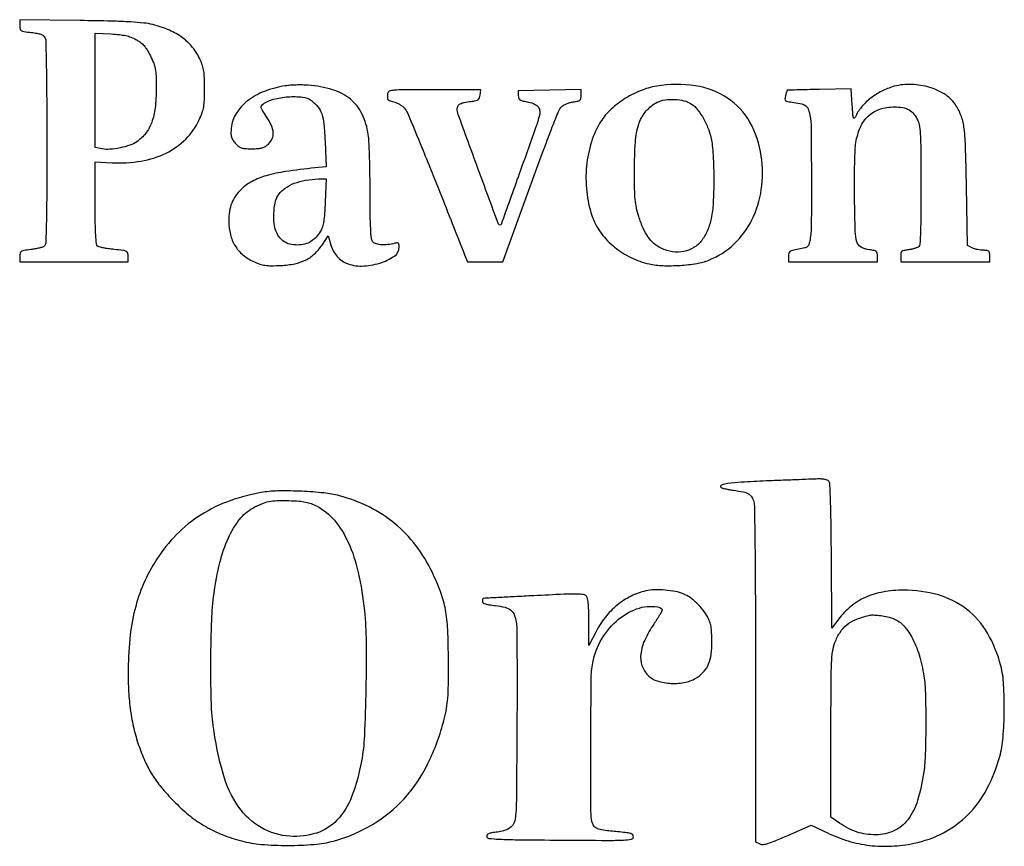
# Model space of a CAD drawing. Extents: x 297 to 6200, y 344 to 2732.
# Tile 3 of 4: x 1927 to 2436, y 2262 to 2689. Entities that reach past the tile are written whole.
import ezdxf

# ---------------------------------------------------------------- set-up
doc = ezdxf.new("R2010")
doc.units = 0

msp = doc.modelspace()

# ---------------------------------------------------------------- linework, layer by layer
for points in [[(1927, 2686.224683, 0.052661), (1927.187646, 2684.447987, 0.206319), (1927.812022, 2683.568534, 0.100622), (1929.182558, 2683.074576, 0.008174), (1932.990837, 2682.580546, -0.015547), (1935.888806, 2682.161069, -0.044077), (1937.859374, 2681.630649, -0.066418), (1939.178713, 2680.937607, -0.11629), (1939.990837, 2680.017122, -0.117595), (1940.458061, 2678.241363, -0.001148), (1940.7362, 2664.91549, -0.003263), (1940.937957, 2648.168041, -0.00138), (1941, 2625.688186, -0.000944), (1940.948196, 2598.240389, -0.0052), (1940.738521, 2583.449052, -0.003408), (1940.431394, 2573.668142, -0.213107), (1939.68414, 2572.152822, -0.095319), (1938.840682, 2571.689122, -0.016566), (1937.085097, 2571.185308, -0.017473), (1934.956814, 2570.728568, -0.014867), (1932.68414, 2570.392696, 0.00922), (1929.144667, 2569.910383, 0.100818), (1927.804812, 2569.413954, 0.200606), (1927.189003, 2568.549639, 0.055832), (1927, 2566.862319), (1927, 2564), (1955, 2564), (1983, 2564), (1983, 2566.87079, 0.066269), (1982.770873, 2568.591971, 0.214939), (1982.056433, 2569.460923, 0.084701), (1980.463826, 2569.936595, 0.005758), (1975.75, 2570.45592, -0.011514), (1972.882271, 2570.805315, -0.014743), (1970.2625, 2571.265134, -0.012625), (1968.115617, 2571.764375, -0.11018), (1967.25, 2572.207575, -0.197153), (1966.613368, 2573.404584, -0.010868), (1966.276907, 2577.722962, -0.01112), (1966.059736, 2584.148824, -0.002886), (1966, 2594.496896), (1966, 2615.748902), (1974.75, 2615.278913, 0.054625), (1989.696082, 2616.108975, 0.073289), (2002.596051, 2620.254545, 0.081293), (2012.746361, 2627.493044, 0.089282), (2019.67293, 2637.38257, 0.020832), (2021.215655, 2641.122454, 0.044015), (2022.026387, 2644.150438, 0.034647), (2022.398176, 2647.699639, 0.008777), (2022.5, 2653.5, 0.008776), (2022.403806, 2658.979924, 0.029289), (2022.067469, 2662.560216, 0.039773), (2021.38445, 2665.454712, 0.030035), (2020.198776, 2668.5, 0.059853), (2016.313272, 2674.824579, 0.065498), (2011.141802, 2679.834365, 0.059134), (2004.389327, 2683.705756, 0.037198), (1995.769157, 2686.63995, 0.037155), (1991.165704, 2687.475017, 0.012393), (1984.336127, 2688.025223, 0.008059), (1974.288317, 2688.422176, 0.002141), (1958.25, 2688.728329), (1927, 2689.191034)], [(1987.04096, 2678.940237, -0.034714), (1989.400241, 2677.427566, -0.051921), (1991.201577, 2675.771907, -0.045277), (1992.785855, 2673.613893, -0.019786), (1994.5, 2670.5, -0.021042), (1996.20632, 2666.695123, -0.05134), (1997.045162, 2663.74354, -0.036935), (1997.406918, 2660.155149, -0.006804), (1997.493637, 2653.5, -0.02781), (1996.935725, 2643.580321, -0.059677), (1995.184064, 2636.132823, -0.075919), (1992.092782, 2630.4979, -0.079355), (1987.499887, 2626.140357, -0.067885), (1983.903215, 2624.335175, -0.031282), (1978.840102, 2622.949909, -0.031291), (1973.631454, 2622.205484, -0.066308), (1969.568897, 2622.421097), (1966, 2623.090626), (1966, 2652.670715), (1966, 2682.250803), (1974.29096, 2681.815639, -0.013036), (1978.559818, 2681.479801, -0.029316), (1981.763572, 2680.952269, -0.035993), (1984.444179, 2680.141335, -0.033766)], [(2064.147616, 2654.997739, 0.054427), (2053.384106, 2652.158748, 0.074516), (2044.677395, 2647.226746, 0.087263), (2038.798771, 2640.691609, 0.11619), (2036.240664, 2633.152842, 0.021526), (2036.099588, 2630.480738, 0.067817), (2036.324153, 2628.704019, 0.077777), (2036.994731, 2627.187749, 0.034696), (2038.303791, 2625.43321, 0.038495), (2039.930964, 2623.812268, 0.094099), (2041.393374, 2622.977116, 0.068949), (2043.327787, 2622.59795, 0.01397), (2046.832852, 2622.5, 0.015585), (2050.098794, 2622.601822, 0.053261), (2052.191274, 2622.958328, 0.072014), (2053.809978, 2623.679168, 0.0479), (2055.419436, 2624.924314, 0.100065), (2057.397036, 2627.711224, 0.121603), (2057.955076, 2630.855304, 0.092528), (2057.007488, 2634.552678, 0.039251), (2054.482289, 2639.026318, -0.006934), (2052.375935, 2642.252042, -0.075855), (2051.755868, 2643.666357, -0.202423), (2051.889038, 2644.627452, -0.099788), (2052.732289, 2645.558321, -0.096483), (2058.0489, 2648.083768, -0.044801), (2065.621568, 2649.317851, -0.044547), (2073.049549, 2649.191324, -0.134419), (2077.723023, 2647.360862, -0.064935), (2081.016445, 2644.165861, -0.088392), (2082.976886, 2640.530349, -0.055887), (2084.080488, 2635.263917, -0.012616), (2084.718214, 2626.125954), (2085.293949, 2613.180639), (2079.396974, 2612.583925, 0.011166), (2064.334133, 2610.719091, 0.034028), (2054.266013, 2608.535885, 0.050261), (2047.072842, 2605.646098, 0.071173), (2041.483622, 2601.617386, 0.047696), (2038.495832, 2598.133003, 0.061033), (2036.502187, 2594.409543, 0.057026), (2035.379178, 2590.114536, 0.035165), (2035.005577, 2584.899223, 0.060983), (2035.823019, 2578.154124, 0.077767), (2038.245697, 2572.385999, 0.079631), (2042.258549, 2567.734152, 0.067791), (2047.73997, 2564.261508, 0.022699), (2051.059455, 2562.920458, 0.048259), (2053.746177, 2562.256956, 0.038408), (2056.872333, 2562.041251, 0.009972), (2061.916709, 2562.181675, 0.036514), (2069.085014, 2563.051623, 0.066937), (2074.646994, 2564.940842, 0.073436), (2079.168738, 2568.08587, 0.053507), (2083.163728, 2572.73797), (2086.391257, 2577.429023), (2087.279535, 2574.001046, 0.049993), (2088.560362, 2570.52946, 0.053164), (2090.484408, 2567.457715, 0.056186), (2092.895468, 2565.011034, 0.071295), (2095.616538, 2563.386861, 0.105478), (2103.614167, 2561.885209, 0.067933), (2112.960151, 2563.395704, 0.075606), (2120.50023, 2567.008412, 0.248179), (2123, 2571.734443, 0.039306), (2122.892275, 2573.102667, 0.236905), (2122.489046, 2573.664658, 0.160076), (2121.678992, 2573.800149, 0.016521), (2119.75, 2573.439613, -0.030567), (2116.140598, 2572.869356, -0.052259), (2113.093451, 2572.896295, -0.067145), (2110.752352, 2573.487479, -0.140407), (2109.280936, 2574.630475, -0.135049), (2108.633088, 2576.336614, -0.010767), (2108.278288, 2581.195478, -0.009966), (2108.051002, 2588.425276, -0.002661), (2107.979893, 2599.94113, 0.003516), (2107.905116, 2609.424985, 0.004091), (2107.696878, 2618.438742, 0.003643), (2107.402845, 2626.059089, 0.024441), (2107.044671, 2629.829057, 0.076148), (2103.818726, 2640.422685, 0.109334), (2097.783182, 2648.113291, 0.099461), (2088.592319, 2653.007619, 0.054545), (2076, 2655.326022, 0.015023), (2073.121038, 2655.450031, 0.010174), (2069.837112, 2655.425915, 0.010257), (2066.662481, 2655.272768, 0.020108)], [(2256, 2654.857632, 0.057255), (2247.386337, 2652.398456, 0.046797), (2238.908939, 2647.920092, 0.047707), (2231.596495, 2642.068547, 0.067726), (2226.461639, 2635.524753, 0.064512), (2221.820136, 2624.584575, 0.050718), (2219.62601, 2611.882676, 0.049899), (2220.019677, 2598.769301, 0.057136), (2223.046275, 2586.605866, 0.073667), (2227.424644, 2578.687424, 0.059296), (2234.208444, 2571.700021, 0.057229), (2242.712078, 2566.280663, 0.058596), (2252.156477, 2562.982238, 0.046664), (2259.169627, 2562.096119, 0.023982), (2268.03248, 2562.23378, 0.023892), (2276.688204, 2563.200828, 0.055864), (2282.957637, 2564.940329, 0.093729), (2295.80352, 2573.159147, 0.087568), (2305.125822, 2585.679368, 0.081979), (2310.017246, 2601.394977, 0.069169), (2310.017817, 2618.833354, 0.094556), (2304.131756, 2636.208057, 0.117396), (2292.544616, 2648.673165, 0.110896), (2276.018824, 2655.031111, 0.07768)], [(2377.623988, 2654.427443, 0.045066), (2371.473305, 2651.827102, 0.047571), (2366.006658, 2648.205357, 0.050335), (2361.607554, 2643.846691, 0.066388), (2358.627, 2639.059172, -0.128937), (2358.046452, 2638.342322, -0.526493), (2357.610398, 2638.494425, -0.048353), (2357.318382, 2640.202623, -0.003426), (2357, 2645.032075), (2356.5, 2653.5), (2340, 2653.160222, 0.000901), (2333.661556, 2653.018271, 0.001479), (2328.297315, 2652.872586, 0.00013), (2323.494062, 2652.726664, 0.185924), (2323.331284, 2652.658172, 0.127178), (2323.244602, 2652.517382, 0.002843), (2323.013014, 2651.750237, 0.00624), (2322.756712, 2650.841901, 0.004158), (2322.484735, 2649.795201, 0.045754), (2322.231153, 2648.166556, 0.247234), (2322.585779, 2647.376128, 0.124534), (2323.638136, 2646.910551, 0.009213), (2326.775402, 2646.435406, -0.01981), (2330.994617, 2645.704632, -0.115104), (2333.023389, 2644.748745, -0.142476), (2334.201282, 2643.092652, -0.036111), (2335.068458, 2639.871757, -0.045532), (2335.745487, 2633.110851, -0.001744), (2335.879771, 2607.851482, -0.001858), (2335.832337, 2582.72065, -0.041849), (2335.186161, 2575.5, -0.027158), (2334.616405, 2573.035609, -0.150238), (2333.879566, 2571.910342, -0.116271), (2332.54385, 2571.246404, -0.013452), (2329.24379, 2570.567511, 0.011663), (2326.100862, 2569.932657, 0.099873), (2324.798026, 2569.348151, 0.181034), (2324.190968, 2568.445008, 0.058469), (2324, 2566.817511), (2324, 2564), (2347, 2564), (2370, 2564), (2370, 2566.868331, 0.045808), (2369.85, 2568.502169, 0.175903), (2369.341003, 2569.36821, 0.122456), (2368.271234, 2569.881683, 0.017621), (2365.862417, 2570.291628, -0.089696), (2361.540383, 2571.6868, -0.201528), (2359.409072, 2574.31213, -0.063823), (2358.54572, 2579.776268, -0.003765), (2358.180704, 2596.591008, -0.004498), (2358.133538, 2605.696312, -0.005096), (2358.255867, 2614.429455, -0.004661), (2358.504518, 2621.844784, -0.027908), (2358.88495, 2625.688912, -0.065476), (2361.213195, 2633.629568, -0.101378), (2365.339681, 2639.433668, -0.107437), (2371.219085, 2642.931104, -0.080821), (2378.666687, 2644.142857, -0.043814), (2383.066578, 2643.756558, -0.08663), (2386.352053, 2642.564802, -0.0952), (2388.841646, 2640.422189, -0.06201), (2390.818496, 2637.172219, -0.0738), (2391.7133, 2634.004249, -0.019699), (2392.178097, 2628.769344, -0.0105), (2392.420343, 2620.170264, -0.001667), (2392.48497, 2603.302176, -0.002157), (2392.431714, 2589.345902, -0.006853), (2392.227974, 2580.016307, -0.00409), (2391.931254, 2573.233834, -0.185209), (2391.371084, 2571.973261, -0.095942), (2390.672861, 2571.500625, -0.023353), (2389.363219, 2571.012056, -0.023087), (2387.781539, 2570.58417, -0.021179), (2386.121084, 2570.289415, 0.017767), (2383.72406, 2569.880758, 0.122726), (2382.657366, 2569.367298, 0.175583), (2382.149586, 2568.501296, 0.045706), (2382, 2566.868331), (2382, 2564), (2405, 2564), (2428, 2564), (2428, 2567, 0.031514), (2427.891824, 2568.714622, 0.176015), (2427.477938, 2569.520465, 0.161668), (2426.62136, 2569.910516, 0.025557), (2424.75, 2570.014742, -0.031867), (2423.323084, 2570.112277, -0.021683), (2421.720313, 2570.396189, -0.021902), (2420.191299, 2570.806996, -0.040412), (2419, 2571.292585), (2416.5, 2572.555687), (2415.972632, 2603.027843, 0.003142), (2415.471928, 2624.25054, 0.02675), (2414.679007, 2633.740674, 0.058647), (2413.095412, 2639.840499, 0.056414), (2410.125003, 2645.492543, 0.108964), (2404.45727, 2650.848698, 0.068051), (2396.024234, 2654.455726, 0.065197), (2386.503411, 2655.778731, 0.079612)], [(2117, 2651, -0.00021), (2116.999656, 2650.179297, -0.000216), (2116.998624, 2649.367188, -0.000209), (2116.997132, 2648.663512, -0.000927), (2116.995316, 2648.25, 0.257846), (2117.178978, 2647.912568, 0.030949), (2117.948071, 2647.486636, 0.030621), (2118.998668, 2647.063767, 0.020434), (2120.245316, 2646.704507, -0.043547), (2121.644476, 2646.23033, -0.028721), (2123.15892, 2645.458724, -0.028895), (2124.555972, 2644.530549, -0.048604), (2125.593559, 2643.580617, -0.084487), (2127.390156, 2640.738843, -0.001345), (2134.707673, 2623.062983, -0.002948), (2144.027936, 2599.990794, -0.001125), (2156.747464, 2567.75), (2158.217159, 2564), (2167.388371, 2564), (2176.559583, 2564), (2185.896182, 2589.75, -0.000543), (2196.927236, 2620.070434, -0.004515), (2202.067588, 2633.766582, -0.006383), (2205.281624, 2641.793866, -0.093887), (2206.943266, 2644.325473, -0.074579), (2207.909415, 2645.065841, -0.030483), (2209.406659, 2645.778096, -0.029322), (2211.136319, 2646.359853, -0.033136), (2212.853251, 2646.707142, 0.017514), (2215.274593, 2647.118689, 0.123232), (2216.343607, 2647.633249, 0.17618), (2216.851325, 2648.503414, 0.04488), (2217, 2650.15644), (2217, 2653.049543), (2200.75, 2652.774771), (2184.5, 2652.5), (2184.5, 2650.027676, 0.072183), (2184.695886, 2648.677869, 0.166208), (2185.282481, 2647.852078, 0.097884), (2186.487443, 2647.30148, 0.016224), (2189, 2646.789487, -0.049878), (2192.33374, 2645.873124, -0.11087), (2194.511814, 2644.418683, -0.143265), (2195.531279, 2642.444124, -0.109269), (2195.468538, 2640, -0.02411), (2193.445886, 2633.260071, -0.000994), (2184.987132, 2609.479749, -0.000117), (2175.648889, 2583.410526, -0.316636), (2175.06562, 2583, -0.314361), (2174.244113, 2583.57314, -0.000187), (2163.697782, 2612.277454, -0.000486), (2153.484744, 2640.190669, -0.091205), (2152.976274, 2643.190983, -0.132872), (2153.394443, 2644.654979, -0.134378), (2154.492372, 2645.701051, -0.075198), (2156.533196, 2646.432039, -0.019373), (2160, 2646.974059, 0.016705), (2162.577587, 2647.362979, 0.103902), (2163.806737, 2647.86855, 0.160031), (2164.464106, 2648.722348, 0.056111), (2164.816422, 2650.25), (2165.132845, 2653), (2141.066422, 2653, 0.001237), (2125.544113, 2652.961586, 0.019493), (2120.258303, 2652.729224, 0.071227), (2117.800995, 2652.16648, 0.310283)], [(2273.015602, 2646.157028, -0.091536), (2276.35399, 2643.517181, -0.04404), (2279.585293, 2639.095889, -0.0408), (2282.30257, 2633.632785, -0.040454), (2284.105819, 2627.785517, -0.028445), (2284.691213, 2624.1901, -0.010347), (2285.123744, 2619.042809, -0.009328), (2285.39807, 2612.88043, -0.006729), (2285.483219, 2606, -0.013541), (2285.161065, 2594.564157, -0.035809), (2284.126184, 2586.448388, -0.049447), (2282.238699, 2580.28625, -0.063173), (2279.279206, 2575.143895, -0.092284), (2275.162246, 2571.397165, -0.091349), (2269.958453, 2569.366152, -0.086812), (2264.145077, 2569.268888, -0.073728), (2258.279116, 2571.106928, -0.065238), (2254.592266, 2573.528404, -0.061359), (2251.566403, 2576.863593, -0.050614), (2249.008107, 2581.404106, -0.026289), (2246.717822, 2587.5, -0.024146), (2245.53627, 2591.967748, -0.029537), (2244.885556, 2596.238446, -0.018886), (2244.580163, 2601.848863, -0.004153), (2244.5, 2611.5, -0.016956), (2244.990971, 2625.973464, -0.059468), (2246.71868, 2635.123953, -0.091878), (2250.036021, 2641.363594, -0.088055), (2255.411303, 2646.109054, -0.089731), (2259.087776, 2647.529136, -0.046759), (2263.99494, 2648.002543, -0.046329), (2269.004289, 2647.551149, -0.076161)], [(2084.784188, 2595.093947, -0.006717), (2084.451148, 2588.99995, -0.02208), (2084.000205, 2584.997133, -0.033519), (2083.35307, 2582.148064, -0.059917), (2082.39692, 2579.948478, -0.049183), (2080.064207, 2576.735833, -0.074374), (2077.416664, 2574.52386, -0.07685), (2074.305553, 2573.229972, -0.056464), (2070.595001, 2572.752696, -0.062526), (2066.594665, 2573.193599, -0.09191), (2063.37029, 2574.625664, -0.093477), (2060.91073, 2577.096498, -0.066763), (2059.162436, 2580.595512, -0.066471), (2058.282367, 2584.99819, -0.0381), (2058.345383, 2590.422992, -0.038119), (2059.193769, 2595.55027, -0.100412), (2060.773585, 2598.9031, -0.081744), (2064.159526, 2602.167888, -0.058666), (2068.813142, 2604.631344, -0.050613), (2074.605168, 2606.225143, -0.034816), (2081.387269, 2606.890434), (2085.274537, 2607)], [(2312.519368, 2450.816665, 0.003951), (2299.67187, 2450.201807, 0.021875), (2292.789237, 2449.514944, 0.056733), (2289.461059, 2448.641843, 0.541862), (2289.21102, 2447.455647, 0.135378), (2289.674259, 2447.192699, 0.007206), (2291.339107, 2446.79806, 0.010881), (2293.359037, 2446.395801, 0.007678), (2295.644353, 2446.028272, -0.011324), (2300.79273, 2445.16175, -0.070904), (2303.310674, 2444.296576, -0.124547), (2304.810381, 2442.980293, -0.066898), (2305.930124, 2440.770602, -0.080167), (2306.45659, 2437.800564, -0.000881), (2306.738064, 2417.228712, -0.002219), (2306.940385, 2390.185412, -0.000761), (2307, 2351.011292), (2307, 2264.32103), (2309.260959, 2263.290868, 0.13145), (2310.981881, 2263.002321, 0.049402), (2313.399965, 2263.477404, 0.025982), (2317.099709, 2264.805632, 0.004963), (2323.662882, 2267.631332), (2335.803845, 2273.001958), (2344.151922, 2268.998859, 0.03891), (2354.959355, 2264.815105, 0.042726), (2365.952584, 2262.515931, 0.042593), (2377.207025, 2262.114673, 0.038226), (2388.792158, 2263.581138, 0.070046), (2404.169308, 2269.058534, 0.077523), (2416.849282, 2278.436216, 0.073634), (2426.548893, 2291.676327, 0.055375), (2433.163875, 2308.5, 0.045564), (2434.865968, 2318.244705, 0.017521), (2435.509702, 2331.983319, 0.017466), (2435.192258, 2345.696177, 0.047191), (2433.715519, 2355.311803, 0.070243), (2426.844691, 2372.172738, 0.095857), (2416.071406, 2384.497227, 0.095995), (2401.491412, 2391.901957, 0.070636), (2383.5, 2394.391143, 0.0426), (2372.841993, 2393.443218, 0.061866), (2363.823944, 2390.678984, 0.066585), (2356.247231, 2385.992098, 0.060293), (2349.87738, 2379.335721), (2346.5, 2374.827526), (2346.237666, 2412.076161, 0.001802), (2346.057776, 2428.971561, 0.005326), (2345.768767, 2440.574889, 0.002639), (2345.414619, 2449.243473, 0.163077), (2344.865222, 2450.662398, 0.127194), (2344.113197, 2451.20502, 0.042116), (2342.797868, 2451.594426, 0.035761), (2341.101108, 2451.819981, 0.023418), (2339.127555, 2451.847297, 0.001297), (2336.225231, 2451.743986, 0.000135), (2329.402534, 2451.481559, 0.000167), (2321.274956, 2451.164022, 0.000134)], [(2052.798418, 2444.98658, 0.046307), (2035.682518, 2440.624466, 0.055077), (2020.695287, 2433.345275, 0.056657), (2007.998481, 2423.174661, 0.053858), (1997.662592, 2410.25154, 0.039541), (1990.966826, 2397.636531, 0.041309), (1986.454856, 2384.305477, 0.03726), (1983.880939, 2369.247432, 0.02333), (1983.019809, 2351.38099, 0.01614), (1983.351538, 2340.602652, 0.021879), (1984.389656, 2330.919148, 0.023412), (1986.189589, 2321.917965, 0.02399), (1988.811885, 2313.198904, 0.024159), (1992.159132, 2305.019313, 0.035037), (1995.945125, 2298.19946, 0.033114), (2000.813489, 2291.701973, 0.018725), (2007.499748, 2284.476859, 0.028523), (2015.225705, 2277.567803, 0.037107), (2023.065928, 2272.22211, 0.037041), (2031.621849, 2268.087041, 0.028263), (2041.5, 2264.817473, 0.045655), (2051.693443, 2263.047927, 0.019866), (2065.439755, 2262.485243, 0.019824), (2079.137729, 2263.012312, 0.047566), (2089.135651, 2264.761077, 0.066854), (2109.221033, 2273.294022, 0.074738), (2125.501492, 2286.579319, 0.070639), (2137.824762, 2304.743134, 0.051596), (2146.241369, 2327.660089, 0.019094), (2147.45723, 2333.345393, 0.025123), (2148.104067, 2338.60938, 0.015604), (2148.387274, 2345.542476, 0.003072), (2148.430579, 2358, 0.00996), (2148.067478, 2374.072919, 0.03451), (2146.910534, 2384.406245, 0.04346), (2144.504158, 2393.19144, 0.023628), (2140.127934, 2403.5, 0.05055), (2131.548598, 2417.50182, 0.057458), (2120.650493, 2428.841783, 0.057517), (2107.467911, 2437.39532, 0.05082), (2092.129567, 2443.153085, 0.038486), (2084.106645, 2444.618153, 0.014277), (2072.653622, 2445.480294, 0.014342), (2061.124711, 2445.686703, 0.036571)], [(2080.563455, 2437.766382, -0.101599), (2089.567762, 2430.505777, -0.066218), (2096.655927, 2419.135655, -0.052159), (2101.820347, 2403.602665, -0.028528), (2105.015448, 2383.768493, -0.023441), (2105.910194, 2367.751338, -0.007016), (2105.785396, 2343.295389, -0.006411), (2105.013469, 2319.148031, -0.033908), (2103.527136, 2306, -0.044783), (2098.452214, 2287.653317, -0.100823), (2090.815977, 2275.482436, -0.126088), (2080.26897, 2268.889932, -0.093741), (2066.579384, 2267.227378, -0.113537), (2051.697401, 2271.703808, -0.112203), (2040.192417, 2282.246158, -0.082811), (2032.003618, 2299.626069, -0.036902), (2026.927781, 2324.5, -0.026021), (2025.927031, 2337.729902, -0.007449), (2025.750713, 2358.30138, -0.007538), (2026.192623, 2378.94477, -0.024284), (2027.35887, 2392.626182, -0.026759), (2030.394212, 2408.659445, -0.046356), (2034.826371, 2421.463132, -0.058), (2040.520597, 2430.92458, -0.10352), (2047.398444, 2436.798762, -0.02251), (2051.982664, 2439.044579, -0.051399), (2055.648513, 2440.210029, -0.045026), (2059.762199, 2440.68568, -0.01394), (2066, 2440.668496, -0.009838), (2071.223271, 2440.405506, -0.031689), (2074.66969, 2439.943219, -0.04144), (2077.505167, 2439.129306, -0.028441)], [(2250.343746, 2394.016662, 0.065426), (2242.722036, 2391.325756, 0.054797), (2235.541758, 2386.626118, 0.052824), (2229.312396, 2380.281289, 0.051745), (2224.501342, 2372.730056), (2221, 2365.731286), (2221, 2377.674514, 0.00673), (2220.927337, 2383.072908, 0.016272), (2220.690234, 2387.055846, 0.018306), (2220.319094, 2389.925739, 0.124743), (2219.75, 2391.222959, 0.197224), (2218.202067, 2392.108675, 0.029871), (2214.570547, 2392.365294, 0.013863), (2207.990839, 2392.254081, 0.001432), (2192.5, 2391.517887, 0.000328), (2182.513225, 2391.008035, 0.000539), (2174.064062, 2390.562005, 0.000035), (2166.461478, 2390.151923, 0.0851), (2166.25, 2390.103799, 0.236505), (2166.152044, 2389.990475, 0.021437), (2166.073438, 2389.613247, 0.024193), (2166.018164, 2389.131333, 0.016456), (2166, 2388.579594, 0.252074), (2166.374462, 2387.884027, 0.068151), (2167.541978, 2387.324385, 0.039407), (2169.529281, 2386.854619, 0.011667), (2172.630469, 2386.449125, -0.032535), (2177.67485, 2385.574227, -0.109138), (2180.670996, 2384.11139, -0.131933), (2182.45481, 2381.699639, -0.057618), (2183.483727, 2377.822082, -0.033787), (2183.726838, 2374.659363, -0.000819), (2183.837344, 2359.984821, -0.001782), (2183.877448, 2342.768151, -0.00121), (2183.805809, 2323.168799, -0.001088), (2183.480641, 2283.767059, -0.043384), (2182.640903, 2275.149965, -0.224296), (2179.889023, 2271.336947, -0.09824), (2173.806809, 2269.398633, 0.010859), (2170.769574, 2268.988029, 0.057969), (2169.160544, 2268.53942, 0.140668), (2168.397448, 2267.938307, 0.206408), (2168.216051, 2267.115469, 0.330028), (2169.277926, 2266.139765, 0.014071), (2174.662765, 2265.721893, 0.009581), (2184.132684, 2265.436341, 0.00101), (2206.263467, 2265.237975, 0.000768), (2230.512523, 2265.106851, 0.011883), (2238.84633, 2265.272656, 0.031593), (2243.016536, 2265.719831, 0.365257), (2244, 2266.886483, 0.168081), (2243.64728, 2267.906094, 0.142124), (2242.715745, 2268.574422, 0.054915), (2240.803188, 2269.022765, 0.007648), (2236.75, 2269.450935, -0.006035), (2229.417724, 2270.201597, -0.045431), (2226.00701, 2270.910368, -0.106608), (2224.116273, 2271.963264, -0.122345), (2222.940033, 2273.657726, -0.090344), (2222.063366, 2278.391398, -0.000843), (2222.019216, 2314.020949, -0.001522), (2222.138762, 2348.261067, -0.045252), (2222.977237, 2356.879972, -0.087569), (2227.671034, 2369.270664, -0.086633), (2236.335936, 2379.359019, -0.096042), (2247.049309, 2385.16767, -0.142823), (2257.647107, 2385.396621, -0.1764), (2258.581753, 2384.741521, -0.246537), (2258.708417, 2383.748119, -0.054627), (2257.761218, 2381.863676, -0.003737), (2254.46805, 2376.863194, 0.038597), (2249.790379, 2368.553247, 0.080787), (2247.786166, 2361.431109, 0.107965), (2248.400472, 2355.429909, 0.117611), (2251.467319, 2350.441772, 0.122027), (2256.410998, 2347.46125, 0.064306), (2263.51833, 2346.232013, 0.062649), (2270.964923, 2346.846323, 0.094571), (2276.952266, 2349.349713, 0.068148), (2280.510769, 2352.475106, 0.082754), (2282.823837, 2356.257234, 0.066937), (2284.090193, 2361.21497, 0.029311), (2284.482823, 2368, 0.010945), (2284.380738, 2372.498138, 0.031589), (2284.045634, 2375.596518, 0.042298), (2283.397859, 2378.077059, 0.03834), (2282.32563, 2380.5, 0.042215), (2279.891858, 2384.233858, 0.037137), (2276.767429, 2387.681439, 0.038123), (2273.274968, 2390.529309, 0.053229), (2269.743897, 2392.465289, 0.052019), (2265.637509, 2393.696109, 0.026874), (2260.318465, 2394.410626, 0.026788), (2254.871409, 2394.553558, 0.045382)], [(2377.72643, 2379.880142, -0.127285), (2383.076653, 2376.530907, -0.065098), (2387.763846, 2370.078704, -0.052623), (2391.501531, 2361.06523, -0.033727), (2393.981956, 2350, -0.031933), (2394.770149, 2341.191836, -0.006614), (2394.959629, 2325.630317, -0.006881), (2394.728076, 2310.000873, -0.027413), (2393.929837, 2300.450534, -0.03808), (2390.722311, 2285.714608, -0.090599), (2385.652185, 2275.761797, -0.122638), (2378.506978, 2270.043974, -0.108125), (2369.165565, 2268, -0.03525), (2364.126946, 2268.355662, -0.042593), (2359.507108, 2269.418261, -0.041613), (2355.048082, 2271.274082, -0.031278), (2350.489016, 2274.007557), (2346, 2277.096081), (2346, 2319.510528, -0.000898), (2346.047515, 2345.970872, -0.009793), (2346.294363, 2356.61923, -0.025026), (2346.868251, 2362.785264, -0.053846), (2348.049278, 2367.402162, -0.056166), (2350.688931, 2372.595611, -0.078682), (2354.190119, 2376.433949, -0.071553), (2358.970506, 2379.243854, -0.038345), (2365.5, 2381.349018, -0.065135), (2367.709586, 2381.582213, -0.023662), (2370.858583, 2381.354296, -0.022797), (2374.352776, 2380.771916, -0.023847)]]:
    msp.add_lwpolyline(points, format="xyb", close=True)

doc.saveas('drawing.dxf')
